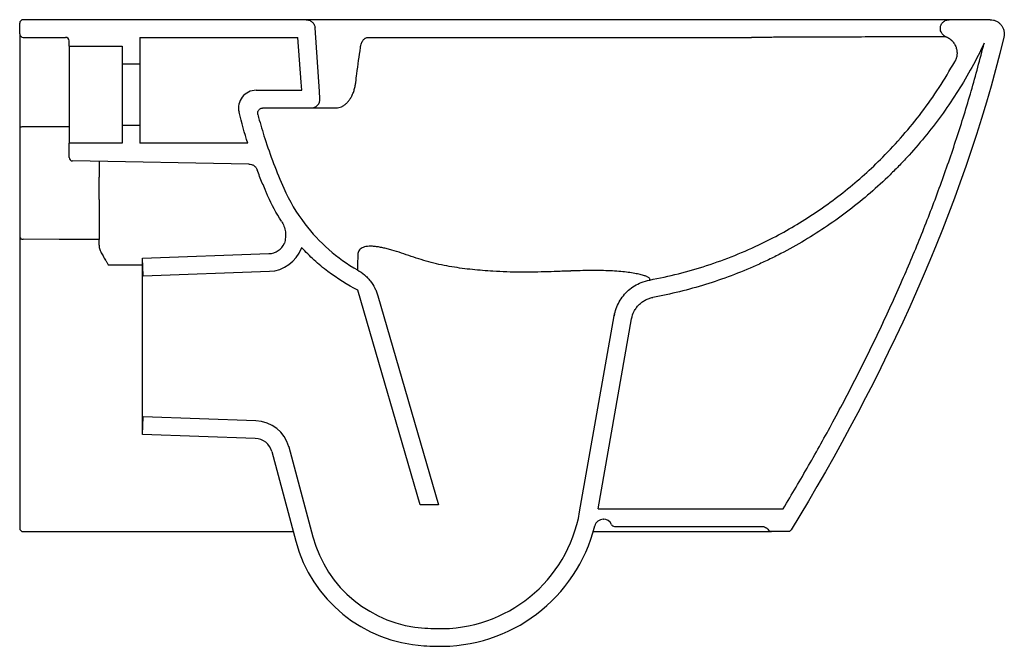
# Model space of a CAD drawing. Header units: millimetres. Extents: x 4590.306 to 4590.864, y 3260.727 to 3261.082.
import ezdxf

# ---------------------------------------------------------------- set-up
doc = ezdxf.new("R2010")
doc.units = ezdxf.units.MM
doc.layers.add('SANINDUSA', color=3, linetype='Continuous')

msp = doc.modelspace()

# ---------------------------------------------------------------- linework, layer by layer
at = {"layer": 'SANINDUSA'}
for p, q in [((4590.30633292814, 3261.073959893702), (4590.30633292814, 3261.079959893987)), ((4590.468670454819, 3261.081959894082), (4590.308332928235, 3261.081959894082)), ((4590.547708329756, 3261.081959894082), (4590.468670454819, 3261.081959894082)), ((4590.61587731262, 3261.081959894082), (4590.547708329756, 3261.081959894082)), ((4590.620831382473, 3261.081959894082), (4590.61587731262, 3261.081959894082)), ((4590.856213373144, 3261.081959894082), (4590.83299551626, 3261.081959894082)), ((4590.30633292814, 3261.073959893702), (4590.30633292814, 3261.056959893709)), ((4590.473658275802, 3261.07730867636), (4590.473658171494, 3261.07730867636)), ((4590.308332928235, 3261.071959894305), (4590.332332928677, 3261.071959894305)), ((4590.334332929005, 3261.066959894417), (4590.334332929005, 3261.069959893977)), ((4590.374332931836, 3261.071959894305), (4590.464007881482, 3261.071959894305)), ((4590.374332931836, 3261.071959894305), (4590.374332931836, 3261.056959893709)), ((4590.50402497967, 3261.071959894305), (4590.547708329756, 3261.071959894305)), ((4590.547708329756, 3261.071959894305), (4590.61587731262, 3261.071959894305)), ((4590.61587731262, 3261.071959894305), (4590.620831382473, 3261.071959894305)), ((4590.831656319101, 3261.072044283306), (4590.831125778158, 3261.072318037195)), ((4590.334332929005, 3261.066959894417), (4590.364332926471, 3261.066959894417)), ((4590.334332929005, 3261.066959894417), (4590.334332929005, 3261.011959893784)), ((4590.364332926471, 3261.066959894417), (4590.364332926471, 3261.056959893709)), ((4590.30633292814, 3261.056959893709), (4590.30633292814, 3261.048762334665)), ((4590.364332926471, 3261.056959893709), (4590.374332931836, 3261.056959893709)), ((4590.364332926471, 3261.056959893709), (4590.364332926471, 3261.021959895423)), ((4590.374332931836, 3261.056959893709), (4590.374332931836, 3261.021959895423)), ((4590.30633292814, 3261.048762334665), (4590.30633292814, 3261.035348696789)), ((4590.440312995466, 3261.041959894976), (4590.466105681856, 3261.041959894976)), ((4590.30633292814, 3261.035348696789), (4590.30633292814, 3261.020132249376)), ((4590.47645523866, 3261.037308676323), (4590.476455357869, 3261.037308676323)), ((4590.444184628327, 3261.031959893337), (4590.471467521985, 3261.031959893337)), ((4590.471467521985, 3261.031959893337), (4590.485212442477, 3261.031959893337)), ((4590.30633292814, 3261.020132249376), (4590.30633292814, 3261.00915745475)), ((4590.334332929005, 3261.021351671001), (4590.308332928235, 3261.021351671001)), ((4590.364332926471, 3261.021959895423), (4590.364332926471, 3261.011959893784)), ((4590.374332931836, 3261.021959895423), (4590.364332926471, 3261.021959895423)), ((4590.374332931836, 3261.021959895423), (4590.374332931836, 3261.011959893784)), ((4590.30633292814, 3261.00915745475), (4590.30633292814, 3260.993600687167)), ((4590.334332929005, 3261.003925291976), (4590.334332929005, 3261.011959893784)), ((4590.364332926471, 3261.011959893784), (4590.334332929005, 3261.011959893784)), ((4590.435605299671, 3261.011959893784), (4590.374332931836, 3261.011959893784)), ((4590.436253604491, 3261.000180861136), (4590.336298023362, 3261.001925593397)), ((4590.351332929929, 3261.001663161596), (4590.351332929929, 3260.992762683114)), ((4590.466093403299, 3260.952901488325), (4590.465938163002, 3260.952483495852)), ((4590.375983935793, 3260.946953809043), (4590.447538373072, 3260.949452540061)), ((4590.376332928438, 3260.936959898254), (4590.375983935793, 3260.946953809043)), ((4590.375983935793, 3260.846965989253), (4590.375983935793, 3260.946953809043)), ((4590.30633292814, 3260.944413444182), (4590.30633292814, 3260.793959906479)), ((4590.35649146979, 3260.943088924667), (4590.375983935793, 3260.94304225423)), ((4590.376332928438, 3260.936959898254), (4590.447887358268, 3260.939458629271)), ((4590.5332041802, 3260.807168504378), (4590.497977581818, 3260.928734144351)), ((4590.509336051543, 3260.92546579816), (4590.543615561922, 3260.807168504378)), ((4590.623615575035, 3260.803123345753), (4590.643207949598, 3260.914237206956)), ((4590.634093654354, 3260.804959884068), (4590.653056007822, 3260.912500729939)), ((4590.375983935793, 3260.846965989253), (4590.376332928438, 3260.856959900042)), ((4590.440183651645, 3260.854730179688), (4590.376332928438, 3260.856959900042)), ((4590.43983466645, 3260.844736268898), (4590.375983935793, 3260.846965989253)), ((4590.458804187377, 3260.839918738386), (4590.472420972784, 3260.789100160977)), ((4590.449144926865, 3260.837330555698), (4590.462761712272, 3260.786511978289)), ((4590.543615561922, 3260.807168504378), (4590.5332041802, 3260.807168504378)), ((4590.634093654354, 3260.804959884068), (4590.739004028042, 3260.804959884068)), ((4590.636990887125, 3260.798959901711), (4590.637086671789, 3260.798959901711)), ((4590.643411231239, 3260.794959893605), (4590.726508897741, 3260.794959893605)), ((4590.308332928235, 3260.791959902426), (4590.461301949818, 3260.791959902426)), ((4590.741702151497, 3260.791959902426), (4590.732260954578, 3260.791959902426))]:
    msp.add_line(p, q, dxfattribs=at)
at = {"layer": 'SANINDUSA', "flags": 128}
for points in [[(4590.476455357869, 3261.037308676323), (4590.476171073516, 3261.041373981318), (4590.473658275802, 3261.07730867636)], [(4590.466105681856, 3261.041959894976), (4590.465779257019, 3261.046627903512), (4590.464007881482, 3261.071959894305)], [(4590.308332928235, 3261.021351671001), (4590.3079427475, 3261.021328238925), (4590.30756756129, 3261.021258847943), (4590.307221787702, 3261.021146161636), (4590.306918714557, 3261.020994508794), (4590.306669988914, 3261.020809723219), (4590.30648516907, 3261.02059890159), (4590.30637135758, 3261.020370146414), (4590.30633292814, 3261.020132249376)], [(4590.351332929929, 3260.957475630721), (4590.328657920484, 3260.957533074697), (4590.308284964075, 3260.957584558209)], [(4590.458674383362, 3260.840403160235), (4590.458746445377, 3260.840134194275), (4590.458789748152, 3260.839972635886), (4590.458804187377, 3260.839918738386)]]:
    msp.add_lwpolyline(points, dxfattribs=at)
at = {"layer": 'SANINDUSA'}
for centre, radius, start, end in [((4590.308332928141, 3261.079959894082), 0.002000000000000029, 90, 180), ((4590.308332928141, 3261.073959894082), 0.002000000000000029, 180, 270), ((4590.33233292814, 3261.069959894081), 0.002000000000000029, 0, 90), ((4590.440312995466, 3261.031959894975), 0.01, 90, 194.0562057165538), ((4590.471467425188, 3261.036959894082), 0.005, 270, 3.999999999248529), ((4590.336332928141, 3261.003925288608), 0.001999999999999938, 180, 268.9999999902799), ((4590.308040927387, 3260.959321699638), 0.001754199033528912, 193.1788033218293, 277.9966809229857), ((4590.447189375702, 3260.95944644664), 0.01000000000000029, 271.9999999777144, 335.8076434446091), ((4590.447189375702, 3260.95944644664), 0.02000000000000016, 271.9999999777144, 339.6259369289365), ((4590.439485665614, 3260.834742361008), 0.02000000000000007, 14.99999999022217, 88.00000002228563), ((4590.439485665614, 3260.834742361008), 0.01000000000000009, 14.99999999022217, 88.00000002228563), ((4590.544830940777, 3260.817015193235), 0.08000000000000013, 268.3675371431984, 350.0000000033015), ((4590.544830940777, 3260.817015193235), 0.09000000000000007, 268.3675371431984, 345.9547950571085), ((4590.6369908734, 3260.793959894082), 0.005, 90, 165.9547950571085), ((4590.637086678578, 3260.793959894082), 0.005, 25.3769335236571, 90), ((4590.643411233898, 3260.796959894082), 0.002000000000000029, 205.3769335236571, 270), ((4590.308332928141, 3260.793959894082), 0.002000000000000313, 180, 270), ((4590.540035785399, 3260.80721750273), 0.07000000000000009, 194.9999999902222, 266.5987881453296), ((4590.540035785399, 3260.80721750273), 0.08000000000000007, 194.9999999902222, 266.5987881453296), ((4590.548712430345, 3260.953209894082), 0.2162500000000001, 266.5987881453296, 268.3675371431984), ((4590.548712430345, 3260.953209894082), 0.2262499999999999, 266.5987881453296, 268.3675371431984)]:
    msp.add_arc(centre, radius, start, end, dxfattribs=at)
for points, knots in [([(4590.468670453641, 3261.081959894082), (4590.468984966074, 3261.081959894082), (4590.469295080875, 3261.08193048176), (4590.469906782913, 3261.081814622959), (4590.470211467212, 3261.081726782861), (4590.470793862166, 3261.081497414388), (4590.471071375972, 3261.081356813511), (4590.471599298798, 3261.081024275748), (4590.471851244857, 3261.080830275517), (4590.472307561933, 3261.080404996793), (4590.472514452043, 3261.080172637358), (4590.472885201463, 3261.079668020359), (4590.473048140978, 3261.079395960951), (4590.473318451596, 3261.078829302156), (4590.473427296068, 3261.078531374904), (4590.473585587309, 3261.077928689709), (4590.473636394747, 3261.077621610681), (4590.473658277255, 3261.07730867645)], [0, 0, 0, 0, 0.125, 0.125, 0.25, 0.25, 0.375, 0.375, 0.5, 0.5, 0.625, 0.625, 0.75, 0.75, 0.875, 0.875, 1, 1, 1, 1]), ([(4590.832995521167, 3261.081959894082), (4590.833003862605, 3261.081959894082), (4590.832882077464, 3261.081959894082), (4590.832520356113, 3261.081959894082), (4590.832369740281, 3261.081959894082), (4590.83201114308, 3261.081959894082), (4590.831803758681, 3261.081959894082), (4590.83063357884, 3261.081959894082), (4590.829274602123, 3261.081959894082), (4590.82582252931, 3261.081959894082), (4590.82373012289, 3261.081959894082), (4590.820057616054, 3261.081959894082), (4590.818744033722, 3261.081959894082), (4590.8159363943, 3261.081959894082), (4590.814455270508, 3261.081959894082), (4590.80979298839, 3261.081959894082), (4590.806391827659, 3261.081959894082), (4590.799007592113, 3261.081959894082), (4590.795024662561, 3261.081959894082), (4590.789650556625, 3261.081959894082), (4590.788555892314, 3261.081959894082), (4590.786325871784, 3261.081959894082), (4590.785194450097, 3261.081959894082), (4590.781761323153, 3261.081959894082), (4590.779416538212, 3261.081959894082), (4590.772212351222, 3261.081959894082), (4590.767177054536, 3261.081959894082), (4590.756698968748, 3261.081959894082), (4590.751257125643, 3261.081959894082), (4590.744232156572, 3261.081959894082), (4590.742819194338, 3261.081959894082), (4590.739988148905, 3261.081959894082), (4590.735729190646, 3261.081959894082), (4590.731435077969, 3261.081959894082), (4590.722804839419, 3261.081959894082), (4590.716995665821, 3261.081959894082), (4590.705286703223, 3261.081959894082), (4590.699386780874, 3261.081959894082), (4590.687510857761, 3261.081959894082), (4590.681534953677, 3261.081959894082), (4590.669519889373, 3261.081959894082), (4590.663480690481, 3261.081959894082), (4590.654381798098, 3261.081959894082), (4590.651342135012, 3261.081959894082), (4590.645250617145, 3261.081959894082), (4590.642199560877, 3261.081959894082), (4590.633047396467, 3261.081959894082), (4590.626941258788, 3261.081959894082), (4590.620831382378, 3261.081959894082)], [0, 0, 0, 0, 0.03125000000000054, 0.03125000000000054, 0.04687500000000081, 0.04687500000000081, 0.06250000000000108, 0.06250000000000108, 0.1250000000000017, 0.1250000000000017, 0.1875000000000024, 0.1875000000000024, 0.2187500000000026, 0.2187500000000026, 0.2500000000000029, 0.2500000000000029, 0.3125000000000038, 0.3125000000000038, 0.3750000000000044, 0.3750000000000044, 0.3906250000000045, 0.3906250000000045, 0.4062500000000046, 0.4062500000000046, 0.4375000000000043, 0.4375000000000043, 0.5000000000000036, 0.5000000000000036, 0.5625000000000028, 0.5625000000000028, 0.5781250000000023, 0.5781250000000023, 0.593750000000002, 0.6250000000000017, 0.6250000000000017, 0.6875000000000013, 0.6875000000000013, 0.750000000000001, 0.750000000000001, 0.8125000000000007, 0.8125000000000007, 0.8750000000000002, 0.8750000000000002, 0.90625, 0.90625, 0.9374999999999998, 0.9374999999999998, 1, 1, 1, 1]), ([(4590.828007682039, 3261.07730867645), (4590.828029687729, 3261.077623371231), (4590.828080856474, 3261.07793097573), (4590.828239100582, 3261.078532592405), (4590.828347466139, 3261.078829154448), (4590.828617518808, 3261.079395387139), (4590.828777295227, 3261.079662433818), (4590.829145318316, 3261.080165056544), (4590.82935616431, 3261.080402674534), (4590.829812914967, 3261.08082882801), (4590.830059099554, 3261.081018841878), (4590.830587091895, 3261.08135273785), (4590.830870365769, 3261.081496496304), (4590.83144981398, 3261.081725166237), (4590.831748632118, 3261.081812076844), (4590.832364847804, 3261.081929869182), (4590.832680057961, 3261.081959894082), (4590.832995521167, 3261.081959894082)], [0, 0, 0, 0, 0.1249999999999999, 0.1249999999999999, 0.2499999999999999, 0.2499999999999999, 0.3749999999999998, 0.3749999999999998, 0.4999999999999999, 0.4999999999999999, 0.6249999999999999, 0.6249999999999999, 0.75, 0.75, 0.875, 0.875, 1, 1, 1, 1]), ([(4590.856213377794, 3261.081959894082), (4590.856822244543, 3261.081959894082), (4590.857419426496, 3261.081891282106), (4590.858591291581, 3261.081621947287), (4590.859170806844, 3261.081417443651), (4590.860251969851, 3261.080891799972), (4590.860760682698, 3261.080569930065), (4590.861708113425, 3261.079806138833), (4590.8621299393, 3261.079378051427), (4590.862873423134, 3261.07843270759), (4590.863196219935, 3261.077909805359), (4590.863707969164, 3261.076822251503), (4590.863902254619, 3261.076251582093), (4590.864160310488, 3261.075063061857), (4590.864220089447, 3261.074465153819), (4590.864205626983, 3261.073262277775), (4590.864129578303, 3261.072653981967), (4590.863985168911, 3261.072062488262)], [0, 0, 0, 0, 0.1249999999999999, 0.1249999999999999, 0.2499999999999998, 0.2499999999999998, 0.3749999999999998, 0.3749999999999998, 0.4999999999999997, 0.4999999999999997, 0.6249999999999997, 0.6249999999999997, 0.7499999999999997, 0.7499999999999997, 0.8749999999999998, 0.8749999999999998, 1, 1, 1, 1]), ([(4590.8311385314, 3261.072317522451), (4590.830894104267, 3261.072415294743), (4590.830659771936, 3261.072531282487), (4590.830210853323, 3261.072798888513), (4590.829995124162, 3261.072951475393), (4590.829386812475, 3261.073458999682), (4590.829042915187, 3261.07385222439), (4590.828479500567, 3261.074749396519), (4590.82827456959, 3261.075230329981), (4590.828081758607, 3261.075998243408), (4590.828037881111, 3261.076259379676), (4590.827991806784, 3261.076781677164), (4590.827989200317, 3261.07704437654), (4590.828007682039, 3261.07730867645)], [0, 0, 0, 0, 0.1249999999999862, 0.1249999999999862, 0.2499999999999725, 0.2499999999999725, 0.4999999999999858, 0.4999999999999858, 0.7499999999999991, 0.7499999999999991, 0.8749999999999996, 0.8749999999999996, 1, 1, 1, 1]), ([(4590.499440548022, 3261.066183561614), (4590.499464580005, 3261.066378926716), (4590.499547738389, 3261.06705495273), (4590.499815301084, 3261.068057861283), (4590.500210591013, 3261.069148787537), (4590.500681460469, 3261.070043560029), (4590.501173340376, 3261.070716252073), (4590.501722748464, 3261.07124729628), (4590.502293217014, 3261.071620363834), (4590.503019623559, 3261.071865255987), (4590.503620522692, 3261.071985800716), (4590.504028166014, 3261.071953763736), (4590.504069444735, 3261.071950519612)], [0, 0, 0, 0, 0.03784494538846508, 0.1309556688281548, 0.2237195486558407, 0.3219267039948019, 0.4234362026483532, 0.5350654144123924, 0.6683220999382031, 0.82673404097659, 0.9824547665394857, 1, 1, 1, 1]), ([(4590.620831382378, 3261.071959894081), (4590.629330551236, 3261.071959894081), (4590.63782362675, 3261.071959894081), (4590.654785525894, 3261.071959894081), (4590.663220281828, 3261.071959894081), (4590.679971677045, 3261.071959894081), (4590.68828868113, 3261.071959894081), (4590.704771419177, 3261.071959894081), (4590.71293736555, 3261.071959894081), (4590.721005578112, 3261.071959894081)], [0, 0, 0, 0, 0.25, 0.25, 0.5, 0.5, 0.75, 0.75, 1, 1, 1, 1]), ([(4590.852833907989, 3261.068647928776), (4590.848410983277, 3261.059352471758), (4590.843478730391, 3261.050399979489), (4590.832623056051, 3261.033162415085), (4590.826699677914, 3261.024877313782), (4590.817063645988, 3261.012955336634), (4590.813726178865, 3261.009065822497), (4590.80939432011, 3261.004311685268), (4590.808519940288, 3261.003366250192), (4590.806755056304, 3261.001486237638), (4590.805863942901, 3261.000551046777), (4590.803174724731, 3260.997770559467), (4590.801358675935, 3260.995948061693), (4590.792163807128, 3260.986989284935), (4590.78444235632, 3260.980312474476), (4590.768287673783, 3260.967913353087), (4590.759854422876, 3260.962191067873), (4590.746662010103, 3260.95433518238), (4590.742173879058, 3260.951838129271), (4590.736447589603, 3260.948872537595), (4590.735296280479, 3260.948287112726), (4590.73298927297, 3260.9471355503), (4590.731832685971, 3260.946568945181), (4590.728353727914, 3260.944896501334), (4590.726022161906, 3260.943818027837), (4590.714303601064, 3260.938606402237), (4590.704735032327, 3260.935013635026), (4590.685214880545, 3260.928967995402), (4590.675263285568, 3260.9265151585), (4590.665114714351, 3260.924648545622)], [0, 0, 0, 0, 0.1250000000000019, 0.1250000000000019, 0.2500000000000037, 0.2500000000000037, 0.3125000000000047, 0.3125000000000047, 0.3281250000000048, 0.3281250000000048, 0.3437500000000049, 0.3437500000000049, 0.3750000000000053, 0.3750000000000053, 0.500000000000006, 0.500000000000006, 0.6250000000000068, 0.6250000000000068, 0.6875000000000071, 0.6875000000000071, 0.7031250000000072, 0.7031250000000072, 0.7187500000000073, 0.7187500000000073, 0.750000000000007, 0.750000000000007, 0.8750000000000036, 0.8750000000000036, 1, 1, 1, 1]), ([(4590.734403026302, 3261.071971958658), (4590.733785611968, 3261.071970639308), (4590.729415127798, 3261.071961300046), (4590.724890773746, 3261.071960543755), (4590.721005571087, 3261.071959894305)], [0, 0, 0, 0, 0.1412690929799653, 1, 1, 1, 1]), ([(4590.831138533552, 3261.072317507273), (4590.831026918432, 3261.072318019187), (4590.830803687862, 3261.072319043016), (4590.829008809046, 3261.072316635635), (4590.826262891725, 3261.072314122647), (4590.822545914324, 3261.072307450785), (4590.817957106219, 3261.072296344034), (4590.81252528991, 3261.072279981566), (4590.806292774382, 3261.072257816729), (4590.799319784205, 3261.072229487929), (4590.791669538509, 3261.072195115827), (4590.783349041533, 3261.072155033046), (4590.774344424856, 3261.072111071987), (4590.764670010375, 3261.072065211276), (4590.754417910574, 3261.072023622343), (4590.744317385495, 3261.071989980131), (4590.737513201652, 3261.071977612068), (4590.734403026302, 3261.071971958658)], [0, 0, 0, 0, 0.06653260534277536, 0.1330654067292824, 0.2003689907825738, 0.2676638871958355, 0.3347895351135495, 0.4021304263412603, 0.4700066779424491, 0.5375982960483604, 0.6046416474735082, 0.6714984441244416, 0.7386844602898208, 0.8064360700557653, 0.8742873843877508, 0.9425370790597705, 1, 1, 1, 1]), ([(4590.739004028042, 3260.804959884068), (4590.74382731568, 3260.813089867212), (4590.753473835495, 3260.829349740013), (4590.767571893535, 3260.854736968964), (4590.78138236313, 3260.881050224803), (4590.794745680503, 3260.908350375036), (4590.806984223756, 3260.935325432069), (4590.818105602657, 3260.961945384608), (4590.828144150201, 3260.988170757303), (4590.837324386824, 3261.014706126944), (4590.845682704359, 3261.041509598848), (4590.850450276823, 3261.059602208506), (4590.852833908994, 3261.068647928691)], [0, 0, 0, 0, 0.09838296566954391, 0.1967648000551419, 0.3021966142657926, 0.4076469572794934, 0.5130726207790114, 0.6104478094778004, 0.7078710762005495, 0.8052857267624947, 0.9026491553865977, 1, 1, 1, 1]), ([(4590.83113852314, 3261.072317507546), (4590.831240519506, 3261.072275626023), (4590.831443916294, 3261.072192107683), (4590.831742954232, 3261.072054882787), (4590.832036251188, 3261.071909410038), (4590.832323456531, 3261.071754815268), (4590.832604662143, 3261.071591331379), (4590.832879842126, 3261.071418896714), (4590.833149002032, 3261.071237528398), (4590.833412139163, 3261.071047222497), (4590.83366925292, 3261.070847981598), (4590.833920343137, 3261.070639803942), (4590.834165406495, 3261.070422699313), (4590.834404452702, 3261.070196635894), (4590.835057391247, 3261.069538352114), (4590.836004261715, 3261.068325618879), (4590.836920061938, 3261.066394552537), (4590.837423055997, 3261.064317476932), (4590.837455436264, 3261.062533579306), (4590.837261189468, 3261.061127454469), (4590.8370451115, 3261.060264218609), (4590.836819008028, 3261.059591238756), (4590.836622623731, 3261.059097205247), (4590.836401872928, 3261.058613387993), (4590.836233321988, 3261.058301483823), (4590.836148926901, 3261.058145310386)], [0, 0, 0, 0, 0.01946326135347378, 0.03881280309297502, 0.05806880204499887, 0.07725173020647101, 0.09638229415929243, 0.1154813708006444, 0.1345699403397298, 0.1536690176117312, 0.1727995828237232, 0.1919825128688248, 0.2112385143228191, 0.2305880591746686, 0.2500513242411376, 0.3749272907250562, 0.4998032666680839, 0.6246190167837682, 0.7494347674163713, 0.812144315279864, 0.8748538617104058, 0.9061848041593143, 0.9374269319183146, 0.9686690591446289, 0.9999999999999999, 0.9999999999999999, 0.9999999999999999, 0.9999999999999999]), ([(4590.496753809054, 3261.046386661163), (4590.496963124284, 3261.0480504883), (4590.49779470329, 3261.054660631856), (4590.498727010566, 3261.061258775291), (4590.499424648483, 3261.066196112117)], [0, 0, 0, 0, 0.2517081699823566, 1, 1, 1, 1]), ([(4590.663305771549, 3260.934483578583), (4590.668741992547, 3260.935592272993), (4590.679614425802, 3260.93780966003), (4590.695694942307, 3260.942528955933), (4590.711535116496, 3260.948279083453), (4590.726095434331, 3260.954730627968), (4590.739313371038, 3260.961589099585), (4590.751244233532, 3260.968643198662), (4590.762879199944, 3260.976418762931), (4590.774164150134, 3260.984919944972), (4590.785050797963, 3260.994134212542), (4590.796020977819, 3261.004546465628), (4590.806912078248, 3261.016252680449), (4590.817583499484, 3261.029425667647), (4590.827465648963, 3261.043343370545), (4590.833254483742, 3261.053211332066), (4590.836148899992, 3261.058145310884)], [0, 0, 0, 0, 0.07581081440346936, 0.1516215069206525, 0.2288218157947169, 0.3060222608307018, 0.3691262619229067, 0.4322787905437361, 0.4953829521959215, 0.5603163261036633, 0.6253023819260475, 0.6902355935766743, 0.7669562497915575, 0.8436766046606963, 0.9218383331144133, 1, 1, 1, 1]), ([(4590.48522120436, 3261.03198836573), (4590.485341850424, 3261.031979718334), (4590.485987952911, 3261.031933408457), (4590.487148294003, 3261.032159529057), (4590.488635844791, 3261.032643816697), (4590.490042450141, 3261.033415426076), (4590.49137358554, 3261.034447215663), (4590.492614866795, 3261.035751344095), (4590.493758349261, 3261.037331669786), (4590.494769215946, 3261.039181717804), (4590.495609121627, 3261.041237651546), (4590.496243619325, 3261.043441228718), (4590.496618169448, 3261.04518053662), (4590.496715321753, 3261.046189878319), (4590.496735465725, 3261.046399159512)], [0, 0, 0, 0, 0.01903902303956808, 0.1019607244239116, 0.1848558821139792, 0.2707192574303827, 0.3610104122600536, 0.4566870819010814, 0.5593982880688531, 0.6654337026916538, 0.769947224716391, 0.8738037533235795, 0.9738339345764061, 1, 1, 1, 1]), ([(4590.441284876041, 3261.028190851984), (4590.441225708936, 3261.028413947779), (4590.441193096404, 3261.028639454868), (4590.441179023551, 3261.029095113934), (4590.441198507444, 3261.029327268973), (4590.441288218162, 3261.029773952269), (4590.441358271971, 3261.029991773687), (4590.441548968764, 3261.03041122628), (4590.441666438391, 3261.030606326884), (4590.441944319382, 3261.030968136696), (4590.44210637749, 3261.031135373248), (4590.442458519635, 3261.031424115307), (4590.442651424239, 3261.031548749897), (4590.443063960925, 3261.031752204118), (4590.443278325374, 3261.031828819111), (4590.443722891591, 3261.031932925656), (4590.443953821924, 3261.031959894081), (4590.444184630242, 3261.031959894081)], [0, 0, 0, 0, 0.125, 0.125, 0.25, 0.25, 0.375, 0.375, 0.5, 0.5, 0.625, 0.625, 0.75, 0.75, 0.875, 0.875, 1, 1, 1, 1]), ([(4590.441284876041, 3261.028190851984), (4590.441422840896, 3261.027670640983), (4590.441562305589, 3261.027150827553), (4590.442784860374, 3261.02264604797), (4590.443954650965, 3261.018684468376), (4590.448276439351, 3261.005158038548), (4590.451860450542, 3260.995725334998), (4590.459155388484, 3260.979269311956), (4590.463171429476, 3260.972517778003), (4590.475980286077, 3260.955738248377), (4590.486131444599, 3260.946844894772), (4590.497734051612, 3260.94020998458)], [0.2564683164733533, 0.2564683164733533, 0.2564683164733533, 0.2564683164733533, 0.2657764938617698, 0.2657764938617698, 0.3371971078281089, 0.3371971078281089, 0.511292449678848, 0.511292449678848, 0.6475520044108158, 0.6475520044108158, 0.8817851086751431, 0.8817851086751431, 0.8817851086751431, 0.8817851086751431]), ([(4590.436253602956, 3261.000180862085), (4590.436753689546, 3261.000172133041), (4590.437239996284, 3261.000090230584), (4590.437949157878, 3260.999859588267), (4590.438181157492, 3260.999764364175), (4590.438622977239, 3260.999543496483), (4590.438834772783, 3260.999417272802), (4590.43924002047, 3260.999133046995), (4590.439434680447, 3260.998973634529), (4590.439793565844, 3260.998631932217), (4590.43995904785, 3260.998449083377), (4590.440262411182, 3260.998059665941), (4590.440400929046, 3260.997851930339), (4590.440645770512, 3260.997417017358), (4590.440751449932, 3260.99719142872), (4590.440840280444, 3260.99695765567)], [0, 0, 0, 0, 0.25, 0.25, 0.375, 0.375, 0.5, 0.5, 0.625, 0.625, 0.75, 0.75, 0.875, 0.875, 1, 1, 1, 1]), ([(4590.454632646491, 3260.967864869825), (4590.45175797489, 3260.972371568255), (4590.449213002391, 3260.977082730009), (4590.446730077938, 3260.982618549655), (4590.446458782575, 3260.983236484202), (4590.445918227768, 3260.984473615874), (4590.445649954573, 3260.985093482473), (4590.444851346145, 3260.98695657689), (4590.4443281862, 3260.988201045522), (4590.442786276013, 3260.991941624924), (4590.44179508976, 3260.994444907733), (4590.440840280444, 3260.99695765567)], [0, 0, 0, 0, 0.4999999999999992, 0.4999999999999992, 0.5624999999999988, 0.5624999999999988, 0.6249999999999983, 0.6249999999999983, 0.7499999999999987, 0.7499999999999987, 1, 1, 1, 1]), ([(4590.30633292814, 3260.993600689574), (4590.30633292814, 3260.992491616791), (4590.30633292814, 3260.990311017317), (4590.30633292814, 3260.988201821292), (4590.30633292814, 3260.986130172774), (4590.30633292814, 3260.985148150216), (4590.30633292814, 3260.983286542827), (4590.30633292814, 3260.982406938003), (4590.30633292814, 3260.98158118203)], [0, 0, 0, 0, 0.25, 0.5, 0.5, 0.75, 0.75, 1, 1, 1, 1]), ([(4590.35133292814, 3260.980051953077), (4590.35133292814, 3260.980947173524), (4590.35133292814, 3260.981892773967), (4590.35133292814, 3260.983383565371), (4590.35133292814, 3260.983892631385), (4590.35133292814, 3260.98493532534), (4590.35133292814, 3260.985470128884), (4590.35133292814, 3260.987105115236), (4590.35133292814, 3260.988212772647), (4590.35133292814, 3260.990461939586), (4590.35133292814, 3260.991603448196), (4590.35133292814, 3260.992762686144)], [0, 0, 0, 0, 0.2500000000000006, 0.2500000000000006, 0.3750000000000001, 0.3750000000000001, 0.4999999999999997, 0.4999999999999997, 0.7499999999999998, 0.7499999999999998, 1, 1, 1, 1]), ([(4590.30633292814, 3260.98158118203), (4590.30633292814, 3260.977800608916), (4590.30633292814, 3260.974024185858), (4590.30633292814, 3260.966472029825), (4590.30633292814, 3260.962696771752), (4590.30633292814, 3260.958921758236)], [0, 0, 0, 0, 0.5, 0.5, 1, 1, 1, 1]), ([(4590.35133292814, 3260.980051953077), (4590.35133292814, 3260.97812677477), (4590.35133292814, 3260.976227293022), (4590.35133292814, 3260.972446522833), (4590.35133292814, 3260.97056605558), (4590.35133292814, 3260.964938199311), (4590.35133292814, 3260.961204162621), (4590.35133292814, 3260.957475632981)], [0, 0, 0, 0, 0.25, 0.25, 0.5, 0.5, 1, 1, 1, 1]), ([(4590.454632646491, 3260.967864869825), (4590.455221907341, 3260.966941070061), (4590.455700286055, 3260.965970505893), (4590.456257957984, 3260.964447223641), (4590.45641696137, 3260.963928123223), (4590.45667935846, 3260.962866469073), (4590.456781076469, 3260.962329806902), (4590.456997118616, 3260.96071979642), (4590.457025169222, 3260.959639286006), (4590.456889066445, 3260.958007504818), (4590.456813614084, 3260.957464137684), (4590.456605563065, 3260.956396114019), (4590.456472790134, 3260.955868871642), (4590.456311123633, 3260.955348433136)], [0, 0, 0, 0, 0.2500000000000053, 0.2500000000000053, 0.3750000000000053, 0.3750000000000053, 0.5000000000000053, 0.5000000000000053, 0.7500000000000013, 0.7500000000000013, 0.8750000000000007, 0.8750000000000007, 1, 1, 1, 1]), ([(4590.30633292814, 3260.958921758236), (4590.30633292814, 3260.957925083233), (4590.30633292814, 3260.955802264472), (4590.30633292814, 3260.953432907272), (4590.30633292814, 3260.9509340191), (4590.30633292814, 3260.949661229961), (4590.30633292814, 3260.94707122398), (4590.30633292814, 3260.945754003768), (4590.30633292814, 3260.944413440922)], [0, 0, 0, 0, 0.25, 0.5, 0.5, 0.75, 0.75, 1, 1, 1, 1]), ([(4590.35133292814, 3260.95423905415), (4590.35133292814, 3260.953831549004), (4590.351377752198, 3260.953422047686), (4590.351535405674, 3260.95259752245), (4590.35164932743, 3260.95218012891), (4590.352068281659, 3260.950935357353), (4590.352442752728, 3260.95012723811), (4590.353083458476, 3260.948926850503), (4590.353311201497, 3260.948527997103), (4590.353784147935, 3260.947735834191), (4590.35402878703, 3260.94734351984), (4590.354526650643, 3260.94656189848), (4590.354780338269, 3260.946172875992), (4590.355157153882, 3260.945585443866), (4590.355282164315, 3260.94538899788), (4590.3555250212, 3260.944991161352), (4590.355643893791, 3260.944790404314), (4590.355748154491, 3260.94458037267)], [0, 0, 0, 0, 0.1250000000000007, 0.1250000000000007, 0.2500000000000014, 0.2500000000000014, 0.500000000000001, 0.500000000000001, 0.6250000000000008, 0.6250000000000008, 0.7500000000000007, 0.7500000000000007, 0.8750000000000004, 0.8750000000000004, 0.9375000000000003, 0.9375000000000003, 1, 1, 1, 1]), ([(4590.497977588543, 3260.928734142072), (4590.491953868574, 3260.931761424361), (4590.486282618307, 3260.935299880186), (4590.478290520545, 3260.941354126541), (4590.475712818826, 3260.943497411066), (4590.471978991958, 3260.946904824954), (4590.470760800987, 3260.948068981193), (4590.468384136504, 3260.950446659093), (4590.467224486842, 3260.951661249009), (4590.466093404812, 3260.95290148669)], [0, 0, 0, 0, 0.4999999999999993, 0.4999999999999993, 0.7499999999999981, 0.7499999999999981, 0.874999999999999, 0.874999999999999, 1, 1, 1, 1]), ([(4590.528153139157, 3260.947848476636), (4590.526292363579, 3260.948515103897), (4590.524453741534, 3260.949153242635), (4590.520816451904, 3260.95035505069), (4590.519017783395, 3260.950918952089), (4590.516793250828, 3260.951556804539), (4590.516348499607, 3260.95168124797), (4590.515467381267, 3260.951920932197), (4590.515031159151, 3260.952036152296), (4590.513735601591, 3260.952367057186), (4590.51288934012, 3260.952568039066), (4590.511233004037, 3260.95292488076), (4590.510422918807, 3260.953080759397), (4590.508841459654, 3260.953339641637), (4590.508068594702, 3260.953442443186), (4590.506599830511, 3260.953583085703), (4590.505899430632, 3260.95362179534), (4590.504569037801, 3260.953630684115), (4590.503937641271, 3260.953600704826), (4590.502164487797, 3260.953399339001), (4590.501179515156, 3260.953121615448), (4590.499982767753, 3260.952500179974), (4590.499629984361, 3260.952257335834), (4590.499031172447, 3260.951717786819), (4590.498782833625, 3260.951420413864), (4590.498381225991, 3260.950776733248), (4590.498227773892, 3260.95042967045), (4590.498012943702, 3260.949695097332), (4590.497951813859, 3260.949309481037), (4590.497934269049, 3260.948908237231)], [0, 0, 0, 0, 0.1250000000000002, 0.1250000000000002, 0.2500000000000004, 0.2500000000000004, 0.2812499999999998, 0.2812499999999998, 0.3124999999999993, 0.3124999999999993, 0.3749999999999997, 0.3749999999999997, 0.4375000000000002, 0.4375000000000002, 0.5000000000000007, 0.5000000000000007, 0.5625000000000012, 0.5625000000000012, 0.6250000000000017, 0.6250000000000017, 0.7500000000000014, 0.7500000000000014, 0.812500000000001, 0.812500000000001, 0.8750000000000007, 0.8750000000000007, 0.9375000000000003, 0.9375000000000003, 1, 1, 1, 1]), ([(4590.497934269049, 3260.948908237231), (4590.497880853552, 3260.947686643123), (4590.497840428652, 3260.946544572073), (4590.497780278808, 3260.944469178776), (4590.497762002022, 3260.943533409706), (4590.497745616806, 3260.941959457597), (4590.497746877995, 3260.941320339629), (4590.497748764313, 3260.940659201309), (4590.497748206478, 3260.94049078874), (4590.497744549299, 3260.940321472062), (4590.497742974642, 3260.940278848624), (4590.497739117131, 3260.940222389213), (4590.497737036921, 3260.940208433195), (4590.497734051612, 3260.94020998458)], [0, 0, 0, 0, 0.25, 0.25, 0.5, 0.5, 0.7499999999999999, 0.7499999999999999, 0.875, 0.875, 0.9375, 0.9375, 1, 1, 1, 1]), ([(4590.605797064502, 3260.939130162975), (4590.600578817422, 3260.9390087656), (4590.590126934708, 3260.938765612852), (4590.575791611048, 3260.939304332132), (4590.562805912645, 3260.940306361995), (4590.551139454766, 3260.941859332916), (4590.53950393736, 3260.944167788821), (4590.531936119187, 3260.946621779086), (4590.52815313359, 3260.947848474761)], [0, 0, 0, 0, 0.1990085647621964, 0.3986040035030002, 0.547646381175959, 0.6966485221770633, 0.8483612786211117, 1, 1, 1, 1]), ([(4590.355748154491, 3260.94458037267), (4590.355990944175, 3260.944091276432), (4590.356235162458, 3260.943602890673), (4590.356478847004, 3260.943114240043), (4590.356483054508, 3260.943105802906), (4590.356487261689, 3260.943097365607), (4590.356491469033, 3260.943088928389)], [0, 0, 0, 0, 0.001638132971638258, 0.001638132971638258, 0.001638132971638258, 0.001666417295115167, 0.001666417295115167, 0.001666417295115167, 0.001666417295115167]), ([(4590.497734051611, 3260.940209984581), (4590.499137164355, 3260.939407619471), (4590.500440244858, 3260.938483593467), (4590.502250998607, 3260.936922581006), (4590.502830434, 3260.936372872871), (4590.503940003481, 3260.935213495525), (4590.504472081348, 3260.934600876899), (4590.505961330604, 3260.932708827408), (4590.506822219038, 3260.931367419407), (4590.507918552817, 3260.929237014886), (4590.508251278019, 3260.928507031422), (4590.508849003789, 3260.927005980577), (4590.50911112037, 3260.926242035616), (4590.509336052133, 3260.925465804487)], [0, 0, 0, 0, 0.250000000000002, 0.250000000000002, 0.3750000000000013, 0.3750000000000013, 0.5000000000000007, 0.5000000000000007, 0.7499999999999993, 0.7499999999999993, 0.8749999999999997, 0.8749999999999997, 1, 1, 1, 1]), ([(4590.663296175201, 3260.935151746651), (4590.663232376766, 3260.935335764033), (4590.663104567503, 3260.93570441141), (4590.662046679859, 3260.936319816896), (4590.660372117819, 3260.936965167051), (4590.657976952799, 3260.937623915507), (4590.654908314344, 3260.938254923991), (4590.65123697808, 3260.938821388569), (4590.647000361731, 3260.939284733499), (4590.642281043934, 3260.939629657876), (4590.637091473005, 3260.939850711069), (4590.631473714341, 3260.939905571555), (4590.625509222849, 3260.939885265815), (4590.621361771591, 3260.939635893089), (4590.619282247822, 3260.939635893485), (4590.619282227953, 3260.939635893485)], [0, 0, 0, 0, 0.08061879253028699, 0.1615059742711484, 0.242138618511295, 0.3252035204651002, 0.408565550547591, 0.4916521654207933, 0.5749401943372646, 0.6584987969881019, 0.7418057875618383, 0.8277794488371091, 0.91402167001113, 0.9999991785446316, 1, 1, 1, 1]), ([(4590.619282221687, 3260.939635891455), (4590.6191449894, 3260.939630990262), (4590.619005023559, 3260.939625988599), (4590.618727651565, 3260.939616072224), (4590.618311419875, 3260.939601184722), (4590.617894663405, 3260.939586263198), (4590.617060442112, 3260.939556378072), (4590.616503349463, 3260.939536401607), (4590.614829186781, 3260.939476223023), (4590.613709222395, 3260.939435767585), (4590.61033778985, 3260.939311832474), (4590.608074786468, 3260.939225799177), (4590.605797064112, 3260.939130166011)], [0, 0, 0, 0, 0.03124999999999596, 0.03124999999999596, 0.06249999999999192, 0.1249999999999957, 0.1249999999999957, 0.2500000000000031, 0.2500000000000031, 0.500000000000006, 0.500000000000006, 1, 1, 1, 1]), ([(4590.643207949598, 3260.914237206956), (4590.64352096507, 3260.915609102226), (4590.644146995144, 3260.918352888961), (4590.645935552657, 3260.922199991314), (4590.648307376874, 3260.925698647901), (4590.651234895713, 3260.928759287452), (4590.654642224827, 3260.931260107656), (4590.658655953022, 3260.933348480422), (4590.661665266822, 3260.934083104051), (4590.663305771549, 3260.934483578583)], [0, 0, 0, 0, 0.1389182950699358, 0.2778362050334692, 0.4167543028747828, 0.5556726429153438, 0.6945907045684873, 0.8335084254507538, 1, 1, 1, 1]), ([(4590.663305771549, 3260.934483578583), (4590.663301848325, 3260.934514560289), (4590.663293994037, 3260.934576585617), (4590.663295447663, 3260.93495989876), (4590.663296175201, 3260.935151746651)], [0, 0, 0, 0, 0.4995008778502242, 0.9999999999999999, 0.9999999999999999, 0.9999999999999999, 0.9999999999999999]), ([(4590.65305601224, 3260.912500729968), (4590.653321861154, 3260.914008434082), (4590.653806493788, 3260.915437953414), (4590.654681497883, 3260.917128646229), (4590.654870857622, 3260.917462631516), (4590.655270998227, 3260.918109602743), (4590.655482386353, 3260.918423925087), (4590.656149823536, 3260.919339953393), (4590.656638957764, 3260.919914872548), (4590.657706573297, 3260.920992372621), (4590.658288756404, 3260.921496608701), (4590.659505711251, 3260.922398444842), (4590.660144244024, 3260.922800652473), (4590.661146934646, 3260.923331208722), (4590.661488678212, 3260.923495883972), (4590.662187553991, 3260.923800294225), (4590.662544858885, 3260.923939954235), (4590.663625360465, 3260.924315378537), (4590.664361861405, 3260.924510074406), (4590.665114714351, 3260.924648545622)], [0, 0, 0, 0, 0.2500000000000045, 0.2500000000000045, 0.3125000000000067, 0.3125000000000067, 0.375000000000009, 0.375000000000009, 0.5000000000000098, 0.5000000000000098, 0.6250000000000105, 0.6250000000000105, 0.7500000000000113, 0.7500000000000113, 0.8125000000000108, 0.8125000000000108, 0.8750000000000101, 0.8750000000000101, 1, 1, 1, 1]), ([(4590.643347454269, 3260.915028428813), (4590.643307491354, 3260.914801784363), (4590.643227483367, 3260.914348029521), (4590.64321446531, 3260.914274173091), (4590.643207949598, 3260.914237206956)], [0, 0, 0, 0, 0.4994865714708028, 1, 1, 1, 1]), ([(4590.726508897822, 3260.794959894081), (4590.726914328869, 3260.794959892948), (4590.727311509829, 3260.794911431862), (4590.7280899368, 3260.794720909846), (4590.72847271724, 3260.794576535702), (4590.729004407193, 3260.79429914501), (4590.729175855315, 3260.794196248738), (4590.729507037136, 3260.793969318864), (4590.729667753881, 3260.793844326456), (4590.730121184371, 3260.793445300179), (4590.730387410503, 3260.793147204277), (4590.730617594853, 3260.792817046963)], [0, 0, 0, 0, 0.2500000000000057, 0.2500000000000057, 0.5000000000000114, 0.5000000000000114, 0.6250000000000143, 0.6250000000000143, 0.7500000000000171, 0.7500000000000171, 1, 1, 1, 1]), ([(4590.631119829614, 3260.791959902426), (4590.631148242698, 3260.791959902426), (4590.635814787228, 3260.791959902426), (4590.644869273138, 3260.791959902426), (4590.658123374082, 3260.791959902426), (4590.669942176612, 3260.791959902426), (4590.680385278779, 3260.791959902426), (4590.689521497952, 3260.791959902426), (4590.698100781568, 3260.791959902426), (4590.705436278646, 3260.791959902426), (4590.711591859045, 3260.791959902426), (4590.716690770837, 3260.791959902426), (4590.72119564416, 3260.791959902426), (4590.725330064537, 3260.791959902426), (4590.7287644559, 3260.791959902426), (4590.731331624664, 3260.791959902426), (4590.731951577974, 3260.791959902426), (4590.732260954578, 3260.791959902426)], [0, 0, 0, 0, 0.00056348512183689, 0.09254639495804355, 0.184480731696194, 0.2760926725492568, 0.3485505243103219, 0.4212365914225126, 0.4938670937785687, 0.5662486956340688, 0.6226885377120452, 0.6793107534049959, 0.7358940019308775, 0.7922803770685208, 0.8614578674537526, 0.9308630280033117, 1, 1, 1, 1]), ([(4590.732260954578, 3260.791959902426), (4590.732036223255, 3260.7919824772), (4590.731586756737, 3260.792027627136), (4590.731007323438, 3260.792349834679), (4590.730740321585, 3260.792669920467), (4590.730617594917, 3260.79281704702)], [0, 0, 0, 0, 0.3507941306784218, 0.7015943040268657, 1, 1, 1, 1]), ([(4590.743411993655, 3260.792919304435), (4590.743322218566, 3260.792772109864), (4590.74321566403, 3260.792639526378), (4590.742970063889, 3260.792402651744), (4590.742830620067, 3260.792299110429), (4590.742534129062, 3260.792132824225), (4590.742372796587, 3260.792067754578), (4590.742043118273, 3260.79198177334), (4590.741874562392, 3260.791959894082), (4590.741702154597, 3260.791959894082)], [0, 0, 0, 0, 0.25, 0.25, 0.5, 0.5, 0.75, 0.75, 1, 1, 1, 1])]:
    msp.add_open_spline(points, degree=3, knots=knots, dxfattribs=at)
for points in [[(4590.863985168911, 3261.072062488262), (4590.839801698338, 3260.973008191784), (4590.796474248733, 3260.879920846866), (4590.743411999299, 3260.79291931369)], [(4590.435605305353, 3261.011959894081), (4590.433755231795, 3261.017768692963), (4590.432090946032, 3261.023625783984), (4590.430612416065, 3261.029531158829)], [(4590.35133292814, 3260.95423905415), (4590.35133292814, 3260.955387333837), (4590.35133292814, 3260.956467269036), (4590.35133292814, 3260.957475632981)]]:
    msp.add_open_spline(points, degree=3, dxfattribs=at)

doc.saveas('drawing.dxf')
